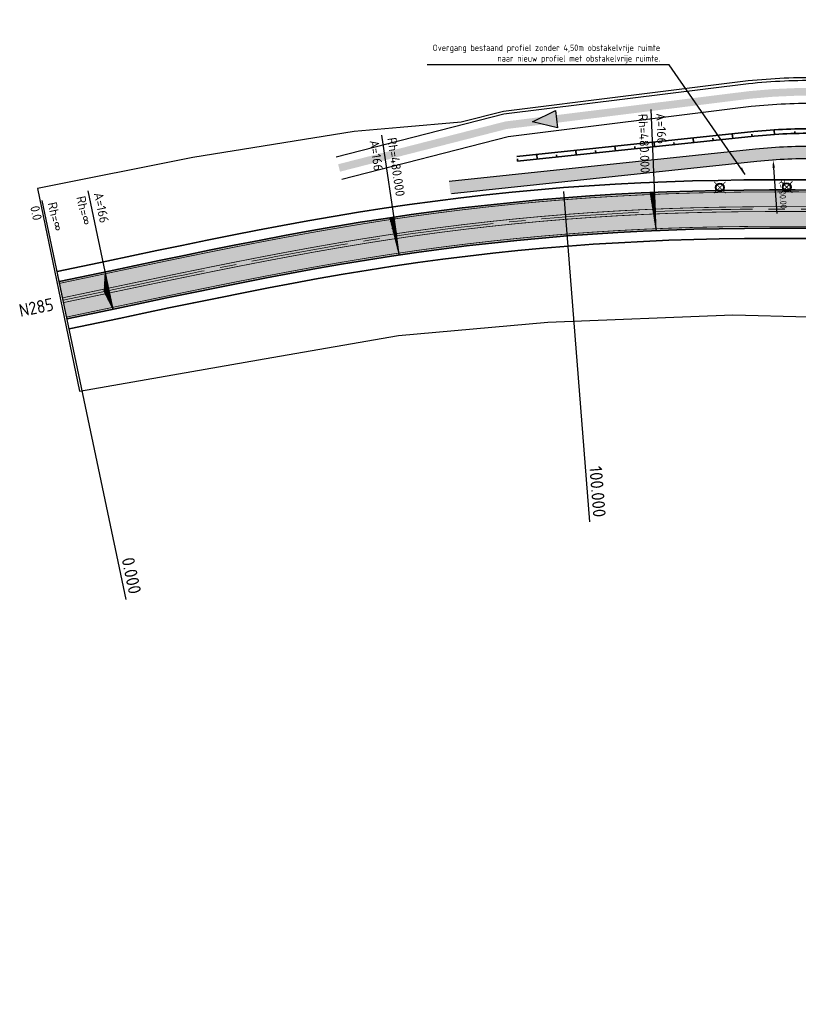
# Model space of a CAD drawing. Extents: x 100296 to 107772, y 404875 to 408930.
# Tile 1 of 97: x 100296 to 100449, y 407334 to 407527. Entities that reach past the tile are written whole.
import ezdxf
from ezdxf.enums import TextEntityAlignment as Align

# ---------------------------------------------------------------- set-up
doc = ezdxf.new("R2010")
doc.units = 0
doc.linetypes.add('CENTER2', pattern=[28.575, 19.05, -3.175, 3.175, -3.175])
doc.linetypes.add('VW-3-3_STREEP', pattern=[6, 3, -3])
for name, color, linetype in [('c3d-alignment_labeling', 7, 'Continuous'), ('n-xx-gw-waterlijn-gd', 161, 'Continuous'), ('TDNA----_main_road_asphalt', 251, 'Continuous'), ('TDNA----_nw fietspad', 254, 'Continuous'), ('TDNA----_stroomrichting', 160, 'Continuous'), ('TDNA----_verkanting', 250, 'Continuous'), ('TDNL----_nw fietspad', 2, 'Continuous'), ('TDNL----_plangrens', 4, 'ENV-L14'), ('TDNL----_rooien', 10, 'Continuous'), ('TDNL----_stroomrichting', 170, 'Continuous'), ('TDNL----_verkanting', 1, 'Continuous'), ('TDNM----_maatvoering', 7, 'Continuous'), ('TDNT----_maatvoering', 7, 'Continuous'), ('TTNM----_maatvoering', 7, 'Continuous')]:
    doc.layers.add(name, color=color, linetype=linetype)
for name, color, linetype, lineweight in [('n-we-am_as_weg_hoofdrijbaan_cirkelboog-g', 1, 'CENTER2', 18), ('n-we-am_as_weg_hoofdrijbaan_klotoide-g', 1, 'CENTER2', 18), ('n-we-am_as_weg_hoofdrijbaan_rechtstand-g', 1, 'CENTER2', 18), ('n-we-gw-grondwerk-g', 2, 'Continuous', 35), ('n-we-vh-verharding_asfalt-g', 7, 'Continuous', 35), ('n-we-vh-verharding_kantverharding-g', 3, 'Continuous', 35), ('n-we-vw-markering_langs_streep_33_015-g', 7, 'VW-3-3_STREEP', 35), ('n-we-vw-markering_langs_streep_doorgetrokken_015-g', 7, 'Continuous', 35)]:
    doc.layers.add(name, color=color, linetype=linetype, lineweight=lineweight)
doc.styles.add('ENV-P', font='ISOCP.SHX')
doc.styles.add('NLCS-ISO', font='NLCS-ISO.ttf')
doc.linetypes.add('ENV-L14', pattern='A,12.5,-1.25,[144,env-shp.shx,S=0.125,R=0,X=0,Y=0.75],-1.25', length=15)
doc.dimstyles.new('ENVIRO2', dxfattribs={"dimtxt": 2.5, "dimasz": 3, "dimexe": 2.5, "dimexo": 0.63, "dimgap": 1.5, "dimtad": 1, "dimzin": 0, "dimdsep": 46, "dimtxsty": 'ENV-P', "dimcen": 2.5, "dimse1": 1, "dimse2": 1, "dimclrd": 1, "dimclrt": 2, "dimadec": 0, "dimazin": 0, "dimtfac": 0.9, "dimtmove": 0, "dimatfit": 3, "dimfxl": 1, "dimtolj": 1, "dimtzin": 0, "dimarcsym": 0})

# ---------------------------------------------------------------- blocks, each defined once
blk = doc.blocks.new('051bm002')
at = {"layer": 'TDNL----_rooien', "const_width": 0.15, "flags": 128}
for points in [[(-1.125, -1.125), (1.125, 1.125)], [(-1.125, 1.125), (1.125, -1.125)]]:
    blk.add_lwpolyline(points, dxfattribs=at)
at = {"layer": 'TDNL----_rooien'}
for radius in [0.853, 0.703]:
    blk.add_circle((0, 0), radius, dxfattribs=at)
blk = doc.blocks.new('*D2707')
at = {"layer": 'TDNM----_maatvoering', "color": 1, "lineweight": -2, "transparency": 16777216}
blk.add_line((100444.93, 407489.02), (100444.28, 407498), dxfattribs=at)
at = {"layer": 'TDNM----_maatvoering', "color": 1, "transparency": 16777216}
blk.add_solid([(100444.52, 407498.02), (100444.03, 407497.98), (100444.17, 407499.5)], dxfattribs=at)
at = {"layer": 'TDNM----_maatvoering', "color": 2, "transparency": 16777216, "insert": (100446.03, 407492.87), "char_height": 1.25, "attachment_point": 5, "rotation": 274.1857, "style": 'ENV-P'}
blk.add_mtext('\\A1;R=100.00', dxfattribs=at)
blk = doc.blocks.new('stroomrichting')
at = {"layer": 'TDNA----_stroomrichting'}
h = blk.add_hatch(color=256, dxfattribs=at)
h.dxf.hatch_style = 1
h.paths.add_polyline_path([(-4.77, 1.69), (0, 0), (-4.77, -1.69)])
at = {"layer": 'TDNL----_stroomrichting'}
blk.add_lwpolyline([(-4.77, 1.69), (0, 0), (0, 0), (-4.77, -1.69)], close=True, dxfattribs=at)

msp = doc.modelspace()

# ---------------------------------------------------------------- hatches: boundary and pattern name
at = {"layer": 'TDNA----_main_road_asphalt'}
h = msp.add_hatch(color=256, dxfattribs=at)
edge = h.paths.add_edge_path()
edge.add_line((100649.047, 407491.101), (100648.962, 407481.683))
edge.add_line((100648.962, 407481.683), (100631.15, 407482.756))
edge.add_arc((100617.161, 407247.659), 235.512, 86.59462, 89.05394)
edge.add_line((100621.049, 407483.139), (100613.388, 407483.28))
edge.add_line((100613.388, 407483.28), (100603.389, 407483.463))
edge.add_line((100603.389, 407483.463), (100593.391, 407483.647))
edge.add_line((100593.391, 407483.647), (100583.393, 407483.83))
edge.add_line((100583.393, 407483.83), (100573.394, 407484.014))
edge.add_line((100573.394, 407484.014), (100563.396, 407484.197))
edge.add_line((100563.396, 407484.197), (100553.398, 407484.381))
edge.add_line((100553.398, 407484.381), (100548.398, 407484.473))
edge.add_line((100548.398, 407484.473), (100543.399, 407484.564))
edge.add_line((100543.399, 407484.564), (100538.4, 407484.656))
edge.add_line((100538.4, 407484.656), (100533.401, 407484.748))
edge.add_line((100533.401, 407484.748), (100523.403, 407484.931))
edge.add_line((100523.403, 407484.931), (100513.404, 407485.115))
edge.add_line((100513.404, 407485.115), (100503.406, 407485.298))
edge.add_line((100503.406, 407485.298), (100493.408, 407485.482))
edge.add_line((100493.408, 407485.482), (100483.409, 407485.665))
edge.add_line((100483.409, 407485.665), (100473.413, 407485.848))
edge.add_line((100473.413, 407485.848), (100468.419, 407485.934))
edge.add_line((100468.419, 407485.934), (100463.428, 407486.011))
edge.add_line((100463.428, 407486.011), (100458.44, 407486.075))
edge.add_line((100458.44, 407486.075), (100453.456, 407486.121))
edge.add_line((100453.456, 407486.121), (100448.474, 407486.144))
edge.add_line((100448.474, 407486.144), (100443.496, 407486.139))
edge.add_line((100443.496, 407486.139), (100438.522, 407486.104))
edge.add_line((100438.522, 407486.104), (100433.552, 407486.032))
edge.add_line((100433.552, 407486.032), (100428.585, 407485.92))
edge.add_line((100428.585, 407485.92), (100423.623, 407485.762))
edge.add_line((100423.623, 407485.762), (100418.666, 407485.556))
edge.add_line((100418.666, 407485.556), (100413.712, 407485.298))
edge.add_line((100413.712, 407485.298), (100408.761, 407484.988))
edge.add_line((100408.761, 407484.988), (100403.813, 407484.627))
edge.add_line((100403.813, 407484.627), (100398.869, 407484.214))
edge.add_line((100398.869, 407484.214), (100393.93, 407483.75))
edge.add_line((100393.93, 407483.75), (100388.996, 407483.235))
edge.add_line((100388.996, 407483.235), (100384.068, 407482.668))
edge.add_line((100384.068, 407482.668), (100379.146, 407482.049))
edge.add_line((100379.146, 407482.049), (100374.23, 407481.38))
edge.add_line((100374.23, 407481.38), (100369.322, 407480.659))
edge.add_line((100369.322, 407480.659), (100364.418, 407479.889))
edge.add_line((100364.418, 407479.889), (100359.518, 407479.072))
edge.add_line((100359.518, 407479.072), (100354.622, 407478.215))
edge.add_line((100354.622, 407478.215), (100349.729, 407477.321))
edge.add_line((100349.729, 407477.321), (100344.839, 407476.394))
edge.add_line((100344.839, 407476.394), (100339.951, 407475.44))
edge.add_line((100339.951, 407475.44), (100335.063, 407474.462))
edge.add_line((100335.063, 407474.462), (100330.176, 407473.465))
edge.add_line((100330.176, 407473.465), (100325.289, 407472.453))
edge.add_line((100325.289, 407472.453), (100320.4, 407471.431))
edge.add_line((100320.4, 407471.431), (100315.509, 407470.403))
edge.add_line((100315.509, 407470.403), (100305.747, 407468.349))
edge.add_line((100305.747, 407468.349), (100304.18, 407475.684))
edge.add_line((100304.18, 407475.684), (100304.203, 407475.688))
edge.add_line((100304.203, 407475.688), (100313.965, 407477.742))
edge.add_line((100313.965, 407477.742), (100318.861, 407478.771))
edge.add_line((100318.861, 407478.771), (100323.76, 407479.795))
edge.add_line((100323.76, 407479.795), (100328.665, 407480.811))
edge.add_line((100328.665, 407480.811), (100333.577, 407481.813))
edge.add_line((100333.577, 407481.813), (100338.495, 407482.797))
edge.add_line((100338.495, 407482.797), (100343.421, 407483.759))
edge.add_line((100343.421, 407483.759), (100348.356, 407484.694))
edge.add_line((100348.356, 407484.694), (100353.3, 407485.598))
edge.add_line((100353.3, 407485.598), (100358.254, 407486.465))
edge.add_line((100358.254, 407486.465), (100363.219, 407487.292))
edge.add_line((100363.219, 407487.292), (100368.194, 407488.074))
edge.add_line((100368.194, 407488.074), (100373.179, 407488.806))
edge.add_line((100373.179, 407488.806), (100378.172, 407489.486))
edge.add_line((100378.172, 407489.486), (100383.172, 407490.114))
edge.add_line((100383.172, 407490.114), (100388.178, 407490.69))
edge.add_line((100388.178, 407490.69), (100393.19, 407491.213))
edge.add_line((100393.19, 407491.213), (100398.207, 407491.685))
edge.add_line((100398.207, 407491.685), (100403.228, 407492.104))
edge.add_line((100403.228, 407492.104), (100408.254, 407492.471))
edge.add_line((100408.254, 407492.471), (100413.283, 407492.785))
edge.add_line((100413.283, 407492.785), (100418.315, 407493.048))
edge.add_line((100418.315, 407493.048), (100423.35, 407493.257))
edge.add_line((100423.35, 407493.257), (100428.383, 407493.417))
edge.add_line((100428.383, 407493.417), (100433.414, 407493.531))
edge.add_line((100433.414, 407493.531), (100438.442, 407493.603))
edge.add_line((100438.442, 407493.603), (100443.467, 407493.639))
edge.add_line((100443.467, 407493.639), (100448.49, 407493.644))
edge.add_line((100448.49, 407493.644), (100453.508, 407493.62))
edge.add_line((100453.508, 407493.62), (100458.523, 407493.575))
edge.add_line((100458.523, 407493.575), (100463.535, 407493.511))
edge.add_line((100463.535, 407493.511), (100468.543, 407493.433))
edge.add_line((100468.543, 407493.433), (100473.547, 407493.347))
edge.add_line((100473.547, 407493.347), (100483.547, 407493.164))
edge.add_line((100483.547, 407493.164), (100493.545, 407492.98))
edge.add_line((100493.545, 407492.98), (100503.544, 407492.797))
edge.add_line((100503.544, 407492.797), (100513.542, 407492.613))
edge.add_line((100513.542, 407492.613), (100523.54, 407492.43))
edge.add_line((100523.54, 407492.43), (100533.539, 407492.246))
edge.add_line((100533.539, 407492.246), (100538.538, 407492.155))
edge.add_line((100538.538, 407492.155), (100543.537, 407492.063))
edge.add_line((100543.537, 407492.063), (100548.536, 407491.971))
edge.add_line((100548.536, 407491.971), (100553.535, 407491.88))
edge.add_line((100553.535, 407491.88), (100563.534, 407491.696))
edge.add_line((100563.534, 407491.696), (100573.532, 407491.513))
edge.add_line((100573.532, 407491.513), (100583.53, 407491.329))
edge.add_line((100583.53, 407491.329), (100593.529, 407491.146))
edge.add_line((100593.529, 407491.146), (100603.527, 407490.962))
edge.add_line((100603.527, 407490.962), (100613.525, 407490.779))
edge.add_line((100613.525, 407490.779), (100621.209, 407490.644))
edge.add_arc((100625.796, 407740.602), 250, 268.94869, 271.32981)
edge.add_line((100631.598, 407490.67), (100646.737, 407491.021))
edge.add_arc((100644.417, 407590.994), 100, 271.32981, 272.65389)
at = {"layer": 'TDNA----_nw fietspad'}
h = msp.add_hatch(color=256, dxfattribs=at)
h.dxf.hatch_style = 1
edge = h.paths.add_edge_path()
edge.add_line((100380.621, 407495.361), (100440.714, 407501.699))
edge.add_arc((100451.465, 407399.764), 102.5, 89.00917, 96.02068, ccw=False)
edge.add_line((100453.237, 407502.249), (100473.701, 407501.895))
edge.add_line((100473.701, 407501.895), (100483.704, 407501.712))
edge.add_line((100483.704, 407501.712), (100493.702, 407501.529))
edge.add_line((100493.702, 407501.529), (100503.701, 407501.345))
edge.add_line((100503.701, 407501.345), (100513.699, 407501.162))
edge.add_line((100513.699, 407501.162), (100523.697, 407500.979))
edge.add_line((100523.697, 407500.979), (100533.696, 407500.795))
edge.add_line((100533.696, 407500.795), (100538.695, 407500.703))
edge.add_line((100538.695, 407500.703), (100543.694, 407500.612))
edge.add_line((100543.694, 407500.612), (100548.693, 407500.52))
edge.add_line((100548.693, 407500.52), (100553.692, 407500.428))
edge.add_line((100553.692, 407500.428), (100563.69, 407500.245))
edge.add_line((100563.69, 407500.245), (100573.689, 407500.061))
edge.add_line((100573.689, 407500.061), (100583.687, 407499.878))
edge.add_line((100583.687, 407499.878), (100593.685, 407499.694))
edge.add_line((100593.685, 407499.694), (100603.684, 407499.511))
edge.add_line((100603.684, 407499.511), (100613.68, 407499.327))
edge.add_line((100613.68, 407499.327), (100621.345, 407499.193))
edge.add_arc((100625.796, 407740.602), 241.45, 268.94387, 271.32981)
edge.add_line((100631.399, 407499.217), (100646.397, 407499.565))
edge.add_arc((100644.18, 407595.04), 95.5, 271.32981, 275.35834)
edge.add_line((100653.098, 407499.957), (100668.849, 407501.434))
edge.add_arc((100667.635, 407514.378), 13, 275.35834, 318.5366)
edge.add_arc((100700.389, 407485.436), 30.708, 27.79349, 138.53684, ccw=False)
edge.add_arc((100733.305, 407502.787), 6.5, 207.7991, 267.31122)
edge.add_arc((100732.742, 407490.8), 5.5, -1.05257, 87.31126, ccw=False)
edge.add_line((100738.241, 407490.699), (100738.232, 407490.178))
edge.add_line((100738.232, 407490.178), (100735.735, 407490.363))
edge.add_line((100735.735, 407490.363), (100735.742, 407490.745))
edge.add_arc((100732.742, 407490.8), 3, 358.94741, 447.31124)
edge.add_arc((100733.305, 407502.787), 9, 207.7991, 267.31122, ccw=False)
edge.add_arc((100700.389, 407485.436), 28.208, 27.79325, 138.5366)
edge.add_arc((100667.635, 407514.378), 15.5, 275.35834, 318.5366, ccw=False)
edge.add_line((100669.082, 407498.945), (100653.332, 407497.468))
edge.add_arc((100644.18, 407595.04), 98, 271.32981, 275.35834, ccw=False)
edge.add_line((100646.455, 407497.066), (100631.457, 407496.718))
edge.add_arc((100625.796, 407740.602), 243.95, 268.94387, 271.32981, ccw=False)
edge.add_line((100621.299, 407496.694), (100613.636, 407496.828))
edge.add_line((100613.636, 407496.828), (100603.638, 407497.011))
edge.add_line((100603.638, 407497.011), (100593.64, 407497.195))
edge.add_line((100593.64, 407497.195), (100583.641, 407497.378))
edge.add_line((100583.641, 407497.378), (100573.643, 407497.562))
edge.add_line((100573.643, 407497.562), (100563.645, 407497.745))
edge.add_line((100563.645, 407497.745), (100553.646, 407497.928))
edge.add_line((100553.646, 407497.928), (100548.647, 407498.02))
edge.add_line((100548.647, 407498.02), (100543.648, 407498.112))
edge.add_line((100543.648, 407498.112), (100538.649, 407498.204))
edge.add_line((100538.649, 407498.204), (100533.65, 407498.295))
edge.add_line((100533.65, 407498.295), (100523.651, 407498.479))
edge.add_line((100523.651, 407498.479), (100513.653, 407498.662))
edge.add_line((100513.653, 407498.662), (100503.655, 407498.846))
edge.add_line((100503.655, 407498.846), (100493.656, 407499.029))
edge.add_line((100493.656, 407499.029), (100483.658, 407499.213))
edge.add_line((100483.658, 407499.213), (100473.655, 407499.396))
edge.add_line((100473.655, 407499.396), (100453.194, 407499.75))
edge.add_arc((100451.465, 407399.764), 100, 89.00917, 96.02068)
edge.add_line((100440.976, 407499.213), (100380.883, 407492.875))
edge.add_line((100380.883, 407492.875), (100380.621, 407495.361))
at = {"layer": 'TDNA----_verkanting'}
h = msp.add_hatch(dxfattribs=at)
h.set_pattern_fill('ANSI31', color=256, scale=2, angle=74.70738)
h.set_pattern_definition([(119.70737571, (213927.8425, 3200.65905), (-0.21714193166, -0.1238926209), [])])
h.paths.add_polyline_path([(100420.919, 407493.162), (100420.07, 407493.121), (100421.231, 407485.669)])
h = msp.add_hatch(dxfattribs=at)
h.set_pattern_fill('ANSI31', color=256, scale=2, angle=80.26664)
h.set_pattern_definition([(125.2666446, (252508.86948, 16093.41965), (-0.20411846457, -0.14434560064), [])])
h.paths.add_polyline_path([(100369.835, 407488.315), (100368.994, 407488.191), (100370.872, 407480.887)])
h = msp.add_hatch(dxfattribs=at)
h.set_pattern_fill('ANSI31', color=256, scale=2, angle=84.20287)
h.set_pattern_definition([(129.20287076, (278961.10805, 27449.70928), (-0.19372820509, -0.15801703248), [])])
h.paths.add_polyline_path([(100313.234, 407477.585), (100313.021, 407473.707), (100314.778, 407470.246)])

# ---------------------------------------------------------------- linework, layer by layer
at = {"layer": 'c3d-alignment_labeling'}
for p, q in [((100421.069, 407489.416), (100420.24, 407509.398)), ((100370.386, 407484.611), (100367.445, 407504.394)), ((100313.992, 407473.916), (100309.874, 407493.487)), ((100408.201, 407428.548), (100403.131, 407493.35)), ((100304.952, 407472.014), (100300.834, 407491.585)), ((100317.305, 407413.299), (100303.922, 407476.907))]:
    msp.add_line(p, q, dxfattribs=at)
at = {"layer": 'n-we-am_as_weg_hoofdrijbaan_cirkelboog-g', "flags": 128}
msp.add_lwpolyline([(100370.386, 407484.611, -0.0265342), (100421.069, 407489.416)], format="xyb", dxfattribs=at)
at = {"layer": 'n-we-am_as_weg_hoofdrijbaan_klotoide-g', "flags": 128}
for points in [[(100421.069, 407489.416), (100422.919, 407489.489), (100424.77, 407489.555), (100426.621, 407489.615), (100428.472, 407489.668), (100430.323, 407489.715), (100432.174, 407489.756), (100434.026, 407489.791), (100435.878, 407489.821), (100437.729, 407489.845), (100439.581, 407489.864), (100441.433, 407489.879), (100443.285, 407489.889), (100445.137, 407489.894), (100446.989, 407489.895), (100448.84, 407489.893), (100450.692, 407489.886), (100452.544, 407489.877), (100454.396, 407489.864), (100456.248, 407489.848), (100458.1, 407489.829), (100459.951, 407489.808), (100461.803, 407489.784), (100463.655, 407489.759), (100465.506, 407489.731), (100467.358, 407489.702), (100469.21, 407489.672), (100471.061, 407489.64), (100472.913, 407489.607), (100474.765, 407489.574), (100476.616, 407489.54), (100478.468, 407489.506)], [(100313.992, 407473.916), (100315.804, 407474.297), (100317.616, 407474.678), (100319.429, 407475.059), (100321.241, 407475.438), (100323.054, 407475.817), (100324.867, 407476.195), (100326.68, 407476.572), (100328.494, 407476.947), (100330.308, 407477.32), (100332.122, 407477.691), (100333.937, 407478.06), (100335.752, 407478.426), (100337.568, 407478.79), (100339.384, 407479.15), (100341.201, 407479.508), (100343.019, 407479.862), (100344.837, 407480.212), (100346.657, 407480.559), (100348.476, 407480.902), (100350.297, 407481.24), (100352.119, 407481.574), (100353.941, 407481.903), (100355.764, 407482.227), (100357.589, 407482.545), (100359.414, 407482.859), (100361.24, 407483.166), (100363.067, 407483.468), (100364.895, 407483.764), (100366.724, 407484.053), (100368.555, 407484.336), (100370.386, 407484.611)]]:
    msp.add_lwpolyline(points, dxfattribs=at)
at = {"layer": 'n-we-am_as_weg_hoofdrijbaan_rechtstand-g', "flags": 128}
msp.add_lwpolyline([(100304.952, 407472.014), (100313.992, 407473.916)], dxfattribs=at)
at = {"layer": 'n-we-gw-grondwerk-g'}
for p, q in [((100436.236, 407503.741), (100436.142, 407504.636)), ((100440.069, 407504.145), (100440.021, 407504.592)), ((100444.428, 407504.528), (100444.374, 407505.327)), ((100448.414, 407504.72), (100448.402, 407505.12)), ((100413.24, 407501.32), (100413.146, 407502.21)), ((100420.905, 407502.127), (100420.811, 407503.019)), ((100424.738, 407502.531), (100424.691, 407502.977)), ((100428.57, 407502.934), (100428.476, 407503.827)), ((100432.403, 407503.338), (100432.356, 407503.785)), ((100397.909, 407499.706), (100397.815, 407500.593)), ((100401.741, 407500.11), (100401.695, 407500.554)), ((100405.574, 407500.513), (100405.481, 407501.402)), ((100409.407, 407500.917), (100409.36, 407501.362)), ((100417.072, 407501.724), (100417.025, 407502.169)), ((100394.076, 407499.303), (100394.029, 407499.746))]:
    msp.add_line(p, q, dxfattribs=at)
for points in [[(100393.885, 407500.179), (100440.357, 407505.08, -0.030603), (100453.296, 407505.649), (100473.76, 407505.295), (100483.766, 407505.112), (100493.765, 407504.928), (100503.763, 407504.745), (100513.761, 407504.561), (100523.76, 407504.378), (100533.758, 407504.194), (100538.757, 407504.103), (100543.756, 407504.011), (100548.755, 407503.919), (100553.755, 407503.828), (100563.753, 407503.644), (100573.751, 407503.461), (100583.749, 407503.277), (100593.748, 407503.094), (100603.746, 407502.91), (100613.742, 407502.727), (100621.405, 407502.593, 0.010411), (100631.32, 407502.616), (100646.318, 407502.964, 0.0175796)], [(100394.076, 407499.303), (100440.452, 407504.185, -0.030603), (100453.281, 407504.749), (100473.744, 407504.395), (100483.75, 407504.212), (100493.748, 407504.029), (100503.746, 407503.845), (100513.745, 407503.662), (100523.743, 407503.478), (100533.741, 407503.295), (100538.741, 407503.203), (100543.74, 407503.111), (100548.739, 407503.019), (100553.738, 407502.928), (100563.736, 407502.744), (100573.735, 407502.561), (100583.733, 407502.377), (100593.731, 407502.194), (100603.73, 407502.01), (100613.726, 407501.827), (100621.389, 407501.693, 0.010411), (100631.341, 407501.717), (100646.338, 407502.065, 0.0175796)]]:
    msp.add_lwpolyline(points, format="xyb", dxfattribs=at)
at = {"layer": 'n-we-vh-verharding_asfalt-g', "flags": 128}
for points in [[(100303.768, 407477.641), (100303.791, 407477.646), (100313.554, 407479.699), (100318.45, 407480.728), (100323.353, 407481.753), (100328.263, 407482.77), (100333.18, 407483.773), (100338.107, 407484.759), (100343.043, 407485.723), (100347.99, 407486.66), (100352.948, 407487.566), (100357.917, 407488.437), (100362.899, 407489.266), (100367.893, 407490.051), (100372.899, 407490.786), (100377.913, 407491.469), (100382.933, 407492.1), (100387.96, 407492.678), (100392.992, 407493.204), (100398.03, 407493.677), (100403.072, 407494.098), (100408.119, 407494.466), (100413.169, 407494.782), (100418.222, 407495.045), (100423.277, 407495.256), (100428.329, 407495.416), (100433.377, 407495.53), (100438.421, 407495.603), (100443.46, 407495.639), (100448.494, 407495.644), (100453.522, 407495.62)], [(100306.135, 407466.387), (100306.159, 407466.392), (100315.921, 407468.446), (100320.811, 407469.473), (100325.697, 407470.495), (100330.579, 407471.506), (100335.46, 407472.501), (100340.339, 407473.478), (100345.217, 407474.43), (100350.096, 407475.355), (100354.975, 407476.246), (100359.855, 407477.101), (100364.738, 407477.914), (100369.622, 407478.682), (100374.51, 407479.4), (100379.405, 407480.066), (100384.307, 407480.682), (100389.214, 407481.246), (100394.128, 407481.76), (100399.046, 407482.222), (100403.969, 407482.633), (100408.896, 407482.993), (100413.827, 407483.301), (100418.76, 407483.558), (100423.696, 407483.764), (100428.639, 407483.92), (100433.588, 407484.032), (100438.543, 407484.104), (100443.504, 407484.139), (100448.47, 407484.144), (100453.442, 407484.121)]]:
    msp.add_lwpolyline(points, dxfattribs=at)
at = {"layer": 'n-we-vh-verharding_kantverharding-g', "flags": 128}
for points in [[(100304.18, 407475.684), (100304.203, 407475.688), (100313.965, 407477.742), (100318.861, 407478.771), (100323.76, 407479.795), (100328.665, 407480.811), (100333.577, 407481.813), (100338.495, 407482.797), (100343.421, 407483.759), (100348.356, 407484.694), (100353.3, 407485.598), (100358.254, 407486.465), (100363.219, 407487.292), (100368.194, 407488.074), (100373.179, 407488.806), (100378.172, 407489.486), (100383.172, 407490.114), (100388.178, 407490.69), (100393.19, 407491.213), (100398.207, 407491.685), (100403.228, 407492.104), (100408.254, 407492.471), (100413.283, 407492.785), (100418.315, 407493.048), (100423.35, 407493.257), (100428.383, 407493.417), (100433.414, 407493.531), (100438.442, 407493.603), (100443.467, 407493.639), (100448.49, 407493.644), (100453.508, 407493.62)], [(100305.724, 407468.344), (100305.747, 407468.349), (100315.509, 407470.403), (100320.4, 407471.431), (100325.289, 407472.453), (100330.176, 407473.465), (100335.063, 407474.462), (100339.951, 407475.44), (100344.839, 407476.394), (100349.729, 407477.321), (100354.622, 407478.215), (100359.518, 407479.072), (100364.418, 407479.889), (100369.322, 407480.659), (100374.23, 407481.38), (100379.146, 407482.049), (100384.068, 407482.668), (100388.996, 407483.235), (100393.93, 407483.75), (100398.869, 407484.214), (100403.813, 407484.627), (100408.761, 407484.988), (100413.712, 407485.298), (100418.666, 407485.556), (100423.623, 407485.762), (100428.585, 407485.92), (100433.552, 407486.032), (100438.522, 407486.104), (100443.496, 407486.139), (100448.474, 407486.144), (100453.456, 407486.121)]]:
    msp.add_lwpolyline(points, dxfattribs=at)
at = {"layer": 'n-we-vw-markering_langs_streep_33_015-g', "const_width": 0.15, "flags": 128}
msp.add_lwpolyline([(100304.257, 407475.317), (100304.28, 407475.322), (100314.043, 407477.375), (100318.938, 407478.404), (100323.837, 407479.428), (100328.741, 407480.443), (100333.651, 407481.445), (100338.568, 407482.429), (100343.492, 407483.391), (100348.425, 407484.325), (100353.366, 407485.228), (100358.317, 407486.096), (100363.279, 407486.922), (100368.25, 407487.703), (100373.232, 407488.434), (100378.221, 407489.114), (100383.217, 407489.742), (100388.219, 407490.317), (100393.227, 407490.84), (100398.24, 407491.311), (100403.257, 407491.73), (100408.279, 407492.097), (100413.304, 407492.411), (100418.333, 407492.673), (100423.363, 407492.883), (100428.393, 407493.042), (100433.421, 407493.156), (100438.446, 407493.228), (100443.469, 407493.264), (100448.489, 407493.269), (100453.506, 407493.245), (100458.519, 407493.2), (100463.529, 407493.136), (100468.536, 407493.058), (100473.54, 407492.972), (100483.54, 407492.789), (100493.538, 407492.605), (100503.537, 407492.422), (100513.535, 407492.238), (100523.533, 407492.055), (100533.532, 407491.872), (100538.531, 407491.78), (100543.53, 407491.688), (100548.529, 407491.596), (100553.528, 407491.505), (100563.527, 407491.321), (100573.525, 407491.138), (100583.523, 407490.954), (100593.522, 407490.771), (100603.52, 407490.587), (100613.518, 407490.404), (100621.18, 407490.263, 0.0097722), (100631.606, 407490.295), (100646.746, 407490.646, 0.0205892), (100652.998, 407491.126), (100662.106, 407492.049)], format="xyb", dxfattribs=at)
at = {"layer": 'n-we-vw-markering_langs_streep_33_015-g', "flags": 128}
msp.add_lwpolyline([(100305.647, 407468.711, 0.15, 0.15, 0), (100305.67, 407468.716, 0.15, 0.15, 0), (100315.432, 407470.77, 0.15, 0.15, 0), (100320.323, 407471.798, 0.15, 0.15, 0), (100325.213, 407472.82, 0.15, 0.15, 0), (100330.101, 407473.832, 0.15, 0.15, 0), (100334.989, 407474.829, 0.15, 0.15, 0), (100339.878, 407475.808, 0.15, 0.15, 0), (100344.768, 407476.762, 0.15, 0.15, 0), (100349.661, 407477.689, 0.15, 0.15, 0), (100354.556, 407478.584, 0.15, 0.15, 0), (100359.455, 407479.442, 0.15, 0.15, 0), (100364.358, 407480.259, 0.15, 0.15, 0), (100369.265, 407481.03, 0.15, 0.15, 0), (100374.177, 407481.751, 0.15, 0.15, 0), (100379.097, 407482.421, 0.15, 0.15, 0), (100384.023, 407483.04, 0.15, 0.15, 0), (100388.955, 407483.607, 0.15, 0.15, 0), (100393.893, 407484.123, 0.15, 0.15, 0), (100398.836, 407484.588, 0.15, 0.15, 0), (100403.784, 407485.001, 0.15, 0.15, 0), (100408.736, 407485.362, 0.15, 0.15, 0), (100413.691, 407485.672, 0.15, 0.15, 0), (100418.649, 407485.93, 0.15, 0.15, 0), (100423.61, 407486.137, 0.15, 0.15, 0), (100428.575, 407486.294, 0.15, 0.15, 0), (100433.545, 407486.407, 0.15, 0.15, 0), (100438.518, 407486.479, 0.15, 0.15, 0), (100443.495, 407486.514, 0.15, 0.15, 0), (100448.475, 407486.519, 0.15, 0.15, 0), (100453.458, 407486.496, 0.15, 0.15, 0), (100458.444, 407486.45, 0.15, 0.15, 0), (100463.433, 407486.386, 0.15, 0.15, 0), (100468.425, 407486.309, 0.15, 0.15, 0), (100473.42, 407486.223, 0.15, 0.15, 0), (100483.416, 407486.04, 0.15, 0.15, 0), (100493.415, 407485.857, 0.15, 0.15, 0), (100503.413, 407485.673, 0.15, 0.15, 0), (100513.411, 407485.49, 0.15, 0.15, 0), (100523.41, 407485.306, 0.15, 0.15, 0), (100533.408, 407485.123, 0.15, 0.15, 0), (100538.407, 407485.031, 0.15, 0.15, 0), (100543.406, 407484.939, 0.15, 0.15, 0), (100548.405, 407484.847, 0.15, 0.15, 0), (100553.405, 407484.756, 0.15, 0.15, 0), (100563.403, 407484.572, 0.15, 0.15, 0), (100573.401, 407484.389, 0.15, 0.15, 0), (100583.399, 407484.205, 0.15, 0.15, 0), (100593.398, 407484.022, 0.15, 0.15, 0), (100603.396, 407483.838, 0.15, 0.15, 0), (100613.394, 407483.655, 0.15, 0.15, 0), (100621.056, 407483.514, 0.15, 0.15, -0.0110181), (100631.474, 407483.112, 0.15, 0.15, 0), (100649.398, 407482.034, 0.15, 0.15, -0.0034916), (100650.797, 407481.94, 0.15, 0.15, 0), (100661.91, 407480.912, 0, 0, 0)], format="xyseb", dxfattribs=at)
at = {"layer": 'n-we-vw-markering_langs_streep_doorgetrokken_015-g', "const_width": 0.15}
for points in [[(100304.854, 407472.479), (100304.877, 407472.484), (100314.64, 407474.537), (100319.533, 407475.566), (100324.428, 407476.589), (100329.325, 407477.603), (100334.226, 407478.603), (100339.131, 407479.584), (100344.04, 407480.543), (100348.956, 407481.474), (100353.877, 407482.374), (100358.806, 407483.237), (100363.742, 407484.059), (100368.686, 407484.836), (100373.638, 407485.563), (100378.597, 407486.239), (100383.563, 407486.862), (100388.535, 407487.434), (100393.513, 407487.954), (100398.496, 407488.423), (100403.484, 407488.839), (100408.475, 407489.203), (100413.47, 407489.516), (100418.469, 407489.776), (100423.469, 407489.984), (100428.471, 407490.143), (100433.474, 407490.256), (100438.477, 407490.328), (100443.48, 407490.364), (100448.483, 407490.369), (100453.485, 407490.346)], [(100305.049, 407471.549), (100305.073, 407471.554), (100314.835, 407473.608), (100319.728, 407474.636), (100324.622, 407475.659), (100329.517, 407476.672), (100334.414, 407477.672), (100339.315, 407478.652), (100344.22, 407479.61), (100349.13, 407480.54), (100354.045, 407481.439), (100358.966, 407482.301), (100363.894, 407483.121), (100368.829, 407483.897), (100373.771, 407484.622), (100378.72, 407485.297), (100383.677, 407485.919), (100388.639, 407486.49), (100393.607, 407487.009), (100398.58, 407487.476), (100403.558, 407487.892), (100408.539, 407488.256), (100413.525, 407488.567), (100418.513, 407488.827), (100423.504, 407489.035), (100428.497, 407489.193), (100433.491, 407489.306), (100438.487, 407489.378), (100443.484, 407489.414), (100448.481, 407489.419), (100453.479, 407489.396)]]:
    msp.add_lwpolyline(points, dxfattribs=at)
at = {"layer": 'n-xx-gw-waterlijn-gd', "ltscale": 0.1, "const_width": 1.5}
msp.add_lwpolyline([(100359.062, 407497.96), (100391.795, 407506.339), (100439.576, 407512.288, -0.03065), (100453.422, 407512.898)], format="xyb", dxfattribs=at)
at = {"layer": 'TDNL----_nw fietspad'}
msp.add_line((100440.976, 407499.213), (100381.087, 407492.896), dxfattribs=at)
msp.add_lwpolyline([(100380.621, 407495.361), (100440.714, 407501.699, -0.030603), (100453.237, 407502.249), (100473.701, 407501.895), (100483.704, 407501.712), (100493.702, 407501.529), (100503.701, 407501.345), (100513.699, 407501.162), (100523.697, 407500.979), (100533.696, 407500.795), (100538.695, 407500.703), (100543.694, 407500.612), (100548.693, 407500.52), (100553.692, 407500.428), (100563.69, 407500.245), (100573.689, 407500.061), (100583.687, 407499.878), (100593.685, 407499.694), (100603.684, 407499.511), (100613.68, 407499.327), (100621.345, 407499.193, 0.010411), (100631.399, 407499.217), (100646.397, 407499.565, 0.0175796)], format="xyb", dxfattribs=at)
msp.add_arc((100451.465, 407399.764), 100, 89.00917, 96.02068, dxfattribs=at)
at = {"layer": 'TDNL----_plangrens', "flags": 128}
msp.add_lwpolyline([(100739.287, 407413.077, -0.1432469), (100723.751, 407449.32, -0.2568121), (100723.984, 407450.243), (100744.992, 407466.294, -0.1251982), (100746.663, 407466.988), (100748.19, 407467.146, -0.0166228), (100754.006, 407467.496), (100782.803, 407465.563), (100787.864, 407465.328), (100792.837, 407465.08), (100797.812, 407464.817), (100802.786, 407464.541), (100807.759, 407464.25), (100812.732, 407463.944), (100817.668, 407463.625), (100822.562, 407463.247), (100827.487, 407462.797), (100832.453, 407462.323), (100837.423, 407461.834), (100842.46, 407461.322), (100847.545, 407460.885), (100852.562, 407460.5), (100857.533, 407460.103), (100862.504, 407459.692), (100867.238, 407459.286), (100871.955, 407458.564), (100877.078, 407457.746), (100882.136, 407457.162), (100887.216, 407456.446), (100892.394, 407455.977), (100897.375, 407455.526), (100902.345, 407455.06), (100907.315, 407454.58), (100912.26, 407454.087), (100917.179, 407453.55), (100922.047, 407452.969), (100926.848, 407452.286), (100931.718, 407451.454), (100936.746, 407450.579), (100941.787, 407449.777), (100946.892, 407448.968), (100952.163, 407448.3), (100957.313, 407447.881), (100962.26, 407447.463), (100966.993, 407447.018), (100971.682, 407446.292), (100976.581, 407445.431), (100981.546, 407444.544), (100986.525, 407443.64), (100991.527, 407442.74), (100992.333, 407435.384), (101010.646, 407439.363), (101044.608, 407446.751), (101045.548, 407451.865), (101045.735, 407470.838), (101152.226, 407468.563), (101153.796, 407444.826, -0.0221363), (101223.76, 407453.484, -0.0320153), (101250.534, 407454.525), (101283.164, 407454.725), (101303.289, 407454.872), (101377.701, 407457.671), (101383.509, 407454.801), (101393.978, 407453.974, 0.0109132), (101394.434, 407453.93), (101414.361, 407452.414), (101422.656, 407452.026), (101432.62, 407451.54), (101442.511, 407451.019), (101452.418, 407450.334), (101462.461, 407449.634), (101472.522, 407449.054), (101482.525, 407448.499), (101492.485, 407447.938), (101497.455, 407447.635), (101502.45, 407447.332), (101507.418, 407447.041), (101512.347, 407446.74), (101517.255, 407446.424), (101522.141, 407446.09), (101527.002, 407445.734), (101531.838, 407445.351), (101536.65, 407444.937), (101541.435, 407444.49), (101546.191, 407444.004), (101550.887, 407443.477), (101555.499, 407442.883), (101560.095, 407442.179), (101564.726, 407441.39), (101569.355, 407440.535), (101573.963, 407439.616), (101578.559, 407438.624), (101583.182, 407437.563), (101587.787, 407436.473), (101592.32, 407435.332), (101596.555, 407434.185), (101627.128, 407423.645), (101632.471, 407440.484), (101650.339, 407434.411), (101666.674, 407429.308), (101657.666, 407400.472), (101662.609, 407398.928), (101669.244, 407419.6, -0.4160609), (101672.402, 407421.214), (101686.819, 407416.5), (101691.477, 407415.007), (101696.122, 407413.52), (101700.774, 407412.031), (101705.421, 407410.544), (101710.009, 407409.059), (101714.528, 407407.51), (101719.032, 407405.884), (101723.523, 407404.191), (101728.031, 407402.419), (101732.547, 407400.629), (101737, 407398.8), (101741.422, 407396.906), (101745.812, 407394.952), (101750.14, 407392.936), (101754.442, 407390.815), (101758.812, 407388.597), (101765.285, 407385.357), (101767.304, 407384.309, -0.3046151), (101772.655, 407374.527, -0.0006844), (101772.658, 407374.512, 0.0684017), (101773.464, 407363.745, -0.1929248), (101772.206, 407356.412), (101761.363, 407339.317), (101767.937, 407334.735), (101793.57, 407316.492), (101804.78, 407330.069, -0.2278404), (101810.754, 407332.624, 0.0513532), (101821.479, 407333.256, -0.1888825), (101826.828, 407332.105), (101836.317, 407325.815, -0.0242378), (101846.077, 407317.552), (101847.526, 407316), (101850.744, 407312.46), (101853.916, 407308.88), (101857.039, 407305.263), (101860.112, 407301.608), (101862.928, 407298.166), (101916.773, 407216.982), (101968.21, 407134.086), (101972.068, 407127.404), (101996.302, 407098.101), (102005.364, 407086.792), (102008.446, 407082.877), (102011.531, 407078.915), (102014.733, 407074.987), (102018.027, 407071.2), (102021.214, 407067.381), (102024.434, 407063.511), (102027.792, 407059.702), (102031.206, 407056.045), (102034.47, 407052.266), (102037.895, 407048.536), (102041.324, 407044.881), (102044.689, 407041.193), (102048.063, 407037.491), (102051.427, 407033.785), (102054.786, 407030.066), (102058.17, 407026.353), (102061.643, 407022.587), (102065.424, 407019.109), (102069.057, 407015.625), (102072.737, 407012.176), (102076.308, 407008.7), (102079.803, 407005.117), (102083.411, 407001.494), (102087.229, 406998.062), (102090.977, 406994.666), (102094.696, 406991.276), (102098.317, 406987.825), (102101.904, 406984.315), (102105.514, 406980.761), (102109.244, 406977.285), (102112.961, 406973.868), (102116.597, 406970.418), (102120.19, 406966.919), (102123.764, 406963.392), (102127.319, 406959.845), (102130.867, 406956.286), (102134.398, 406952.732), (102137.87, 406949.135), (102141.339, 406945.515), (102144.792, 406941.893), (102148.207, 406938.285), (102151.591, 406934.704), (102154.918, 406931.144), (102158.166, 406927.572), (102161.363, 406923.995), (102164.495, 406920.416), (102167.544, 406916.826), (102170.501, 406913.207), (102173.375, 406909.554), (102176.191, 406905.846), (102178.966, 406902.102), (102181.658, 406898.316), (102184.248, 406894.458), (102186.763, 406890.533), (102189.221, 406886.554), (102191.619, 406882.559), (102193.872, 406878.49), (102196.06, 406874.348), (102198.21, 406870.172), (102200.307, 406865.974), (102202.24, 406861.91), (102208.465, 406847.878), (102209.612, 406844.537), (102211.065, 406840.064), (102212.443, 406835.567), (102213.746, 406831.048), (102214.975, 406826.503), (102216.136, 406821.917), (102217.239, 406817.284), (102218.292, 406812.607), (102219.301, 406807.886), (102219.325, 406807.772, -0.0146812), (102222.207, 406791.232), (102224.111, 406778.028, -0.0034916), (102224.274, 406776.839), (102225.121, 406769.34, 0.0616412), (102220.786, 406763.286), (102219.487, 406761.144, -0.0289493), (102216.028, 406759.554), (102209.661, 406756.643), (102212.638, 406750.132), (102212.77, 406736.71, 0.1949924), (102231.938, 406746.034, -0.1182563), (102234.99, 406749.142, -0.1890751), (102261.26, 406754.064, -0.1534905), (102274.921, 406742.523, 0.186288), (102288.242, 406736.796), (102295.508, 406736.468), (102295.097, 406742.853), (102293.275, 406749.549), (102279.285, 406779.295), (102275.599, 406787.178), (102279.459, 406788.946), (102271.403, 406806.531), (102262.454, 406826.065), (102245.515, 406863.059), (102225.87, 406905.623), (102192.806, 406977.38), (102173.546, 407019.093), (102144.19, 407082.736), (102101.988, 407174.612), (102101.566, 407175.532), (102070.447, 407156.068), (102058.354, 407182.319), (102047.54, 407175.681), (102037.739, 407186.379), (102032.874, 407192.299), (102029.255, 407196.138), (102025.828, 407199.767), (102022.406, 407203.449), (102018.903, 407207.135), (102015.389, 407210.786), (102011.829, 407214.441), (102008.182, 407218.076), (102004.49, 407221.639), (102000.843, 407225.107), (101997.258, 407228.594), (101993.628, 407232.122), (101989.961, 407235.645), (101986.287, 407239.139), (101982.618, 407242.625), (101978.923, 407246.111), (101975.212, 407249.583), (101971.51, 407253.022), (101967.847, 407256.456), (101964.19, 407259.911), (101960.538, 407263.37), (101956.974, 407266.772), (101953.536, 407270.243), (101950.022, 407273.863), (101946.432, 407277.447), (101942.909, 407281), (101939.364, 407284.602), (101935.744, 407288.247), (101932.072, 407291.848), (101928.419, 407295.428), (101924.813, 407298.944), (101921.305, 407302.533), (101917.695, 407306.239), (101913.96, 407309.964), (101910.156, 407313.597), (101906.37, 407317.173), (101902.563, 407320.729), (101898.735, 407324.275), (101894.865, 407327.796), (101890.979, 407331.268), (101887.092, 407334.706), (101883.216, 407338.102), (101879.348, 407341.51), (101875.434, 407344.911), (101871.619, 407348.185), (101855.595, 407362.909, -0.2527323), (101854.819, 407365.154, 0.1219096), (101853.161, 407385.816, 0.0255549), (101852.353, 407387.982, 0.4105883), (101795.986, 407410.505, -0.1781398), (101793.686, 407410.635), (101790.402, 407411.669), (101780.409, 407411.565), (101774.564, 407415.656), (101770.103, 407418.488), (101765.77, 407421.195), (101761.453, 407423.907), (101757.101, 407426.624), (101752.717, 407429.332), (101748.299, 407432.018), (101743.858, 407434.667), (101739.403, 407437.289), (101734.926, 407439.885), (101730.428, 407442.456), (101725.909, 407445.003), (101721.323, 407447.549), (101716.643, 407450.029), (101711.914, 407452.415), (101707.143, 407454.704), (101702.338, 407456.9), (101697.38, 407459.065), (101685.044, 407463.695, -0.1468988), (101683.593, 407464.958), (101689.246, 407482.745), (101683.893, 407484.422), (101690.31, 407504.961), (101682.103, 407507.907), (101666.15, 407456.924), (101657.685, 407459.121), (101639.766, 407464.547), (101639.685, 407464.286), (101635.455, 407465.601), (101641.237, 407483.167), (101645.307, 407495.533), (101642.08, 407496.719), (101607.129, 407511.646), (101612.392, 407526.001), (101581.993, 407524.671), (101579.507, 407517.488), (101575.394, 407510.198), (101573.121, 407508.777), (101557.269, 407506.807), (101530.824, 407506.206), (101519.057, 407505.93), (101507.29, 407505.653), (101484.731, 407504.656), (101459.497, 407502.934), (101427.265, 407501.014), (101421.153, 407500.943), (101415.041, 407500.872), (101396.604, 407500.255), (101374.489, 407495.756), (101364.292, 407497.12), (101352.064, 407497.113), (101349.584, 407498.703), (101347.492, 407498.976), (101346.248, 407498.39), (101332.711, 407497.804), (101330.029, 407500.122), (101327.997, 407500.331), (101324.518, 407498.84), (101295.003, 407497.573), (101253.763, 407494.725), (101210.414, 407493.493), (101206.788, 407493.731), (101197.064, 407494.53), (101185.904, 407498.014), (101174.033, 407511.47), (101174.455, 407521.521), (101154.625, 407522.265), (101154.208, 407511.155), (101154.051, 407506.961), (101128.647, 407505.961), (101129.038, 407486.739), (101083.087, 407487.881), (101045.912, 407488.699), (101046.337, 407524.66), (101018.197, 407520.306), (101013.516, 407520.023), (101008.506, 407519.689), (101003.328, 407519.371), (100998.019, 407518.772), (100992.877, 407518.042), (100987.831, 407517.295), (100982.874, 407516.548), (100977.976, 407515.901), (100973.021, 407515.31), (100968.036, 407514.73), (100963.064, 407514.171), (100958.089, 407513.646), (100953.019, 407513.126), (100947.903, 407512.502), (100942.897, 407511.846), (100937.935, 407511.25), (100932.946, 407510.666), (100927.968, 407510.097), (100923.119, 407509.574), (100918.262, 407509.232), (100913.265, 407508.895), (100908.271, 407508.562), (100903.281, 407508.238), (100898.297, 407507.929), (100893.313, 407507.634), (100888.336, 407507.355), (100883.34, 407507.098), (100878.168, 407506.821), (100872.915, 407506.317), (100867.833, 407505.711), (100863.07, 407505.164), (100858.33, 407504.917), (100853.369, 407504.701), (100848.387, 407504.499), (100843.339, 407504.31), (100838.25, 407504.044), (100833.228, 407503.745), (100828.244, 407503.463), (100823.26, 407503.195), (100818.326, 407502.945), (100813.419, 407502.775), (100808.465, 407502.653), (100803.484, 407502.545), (100798.504, 407502.452), (100793.522, 407502.374), (100789.347, 407502.318, -0.0124139), (100787.98, 407502.342), (100756.167, 407501.166, -0.2041488), (100733.464, 407510.682, 0.4726043), (100669.209, 407512.987, -0.1892506), (100667.842, 407512.288), (100642.492, 407510.2), (100642.192, 407512.871), (100631.088, 407512.614, -0.010411), (100621.58, 407512.591), (100613.926, 407512.725), (100603.93, 407512.908), (100593.931, 407513.092), (100583.933, 407513.275), (100573.935, 407513.459), (100563.936, 407513.642), (100553.938, 407513.826), (100548.939, 407513.918), (100543.94, 407514.009), (100538.941, 407514.101), (100533.941, 407514.193), (100523.943, 407514.376), (100513.945, 407514.56), (100503.946, 407514.743), (100493.948, 407514.927), (100483.949, 407515.11), (100473.933, 407515.293), (100453.469, 407515.647, 0.0307056), (100439.261, 407515.02), (100391.282, 407509.047), (100383.01, 407506.929), (100371.062, 407505.886), (100362.02, 407505.096), (100330.373, 407500), (100299.911, 407493.902), (100308.164, 407454.176), (100345.867, 407460.763), (100370.687, 407465.099), (100400, 407467.735), (100436.284, 407469.121), (100480.738, 407467.998), (100527.748, 407460.884), (100583.384, 407446.232), (100637.584, 407424.585), (100688.405, 407397.253), (100715.467, 407378.851), (100722.649, 407379.942), (100725.106, 407378.112), (100734.595, 407380.53), (100753.268, 407385.515), (100765.323, 407388.29), (100752.068, 407397.541)], format="xyb", close=True, dxfattribs=at)
at = {"layer": 'TDNL----_stroomrichting', "flags": 128}
for points in [[(100358.504, 407500.139), (100391.376, 407508.554), (100439.319, 407514.523, -0.0306956), (100453.461, 407515.147)], [(100359.62, 407495.78), (100392.215, 407504.124), (100439.833, 407510.053, -0.030603), (100453.383, 407510.648)]]:
    msp.add_lwpolyline(points, format="xyb", dxfattribs=at)
at = {"layer": 'TDNL----_verkanting', "flags": 128}
for points in [[(100420.919, 407493.162), (100420.07, 407493.121), (100421.231, 407485.669)], [(100369.835, 407488.315), (100368.994, 407488.191), (100370.872, 407480.887)], [(100313.234, 407477.585), (100313.021, 407473.707), (100314.778, 407470.246)]]:
    msp.add_lwpolyline(points, close=True, dxfattribs=at)

# ---------------------------------------------------------------- block references
at = {"layer": 'TDNL----_rooien'}
for p in [(100433.717, 407494.129), (100446.822, 407494.193)]:
    msp.add_blockref('051bm002', p, dxfattribs=at)
at = {"layer": 'TDNL----_stroomrichting', "rotation": 186.6264996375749}
msp.add_blockref('stroomrichting', (100396.96, 407506.989), dxfattribs=at)

# ---------------------------------------------------------------- texts
at = {"layer": 'c3d-alignment_labeling', "style": 'NLCS-ISO'}
for s, insert, char_height, attachment_point, rotation in [('Rh=480.000', (100419.521, 407508.618), 1.8, 1, 272.375), ('A=166', (100423.018, 407508.763), 1.8, 1, 272.375), ('A=166', (100366.814, 407503.542), 1.8, 1, 278.45476), ('Rh=480.000', (100370.276, 407504.056), 1.8, 1, 278.45476), ('A=166', (100312.72, 407493.32), 1.8, 1, 281.88107), ('Rh=∞', (100303.68, 407491.418), 1.8, 1, 281.88107), ('Rh=∞', (100309.295, 407492.599), 1.8, 1, 281.88107), ('0.0', (100300.255, 407490.697), 1.8, 1, 281.88107), ('100.000', (100408.89, 407429.355), 2.5, 9, 274.47348), ('0.000', (100317.884, 407414.188), 2.5, 9, 281.88107)]:
    msp.add_mtext(s, dxfattribs=dict(at, insert=insert, char_height=char_height, attachment_point=attachment_point, rotation=rotation))
at = {"layer": 'TDNT----_maatvoering', "color": 4, "style": 'ENV-P'}
msp.add_text('N285', height=2.5, rotation=11.25524, dxfattribs=at).set_placement((100296.751, 407467.984), align=Align.BOTTOM_LEFT)
at = {"layer": 'TTNM----_maatvoering', "color": 2, "insert": (100422.013, 407518.453), "char_height": 1.25, "attachment_point": 9, "style": 'ENV-P'}
msp.add_mtext('\\A1;Overgang bestaand profiel zonder 4,50m obstakelvrije ruimte\\Pnaar nieuw profiel met obstakelvrije ruimte.', dxfattribs=at)

# ---------------------------------------------------------------- dimensions: what is measured, and where the dimension line sits
at = {"layer": 'TDNM----_maatvoering'}
dim = msp.add_radius_dim(center=(100444.888, 407489.631), mpoint=(100444.166, 407499.498), text='R=100.00', dimstyle='ENVIRO2', override={"dimscale": 0.5}, dxfattribs=at)
dim.commit()
dim.dimension.update_dxf_attribs({"geometry": '*D2707', "text_midpoint": (100444.659, 407492.765), "dimtype": 164})

# ---------------------------------------------------------------- leaders
at = {"layer": 'TTNM----_maatvoering', "annotation_type": 0, "has_hookline": 1, "hookline_direction": 1, "text_width": 45.694}
msp.add_leader([(100438.711, 407496.687), (100423.763, 407518.203), (100422.263, 407518.203)], dimstyle='ENVIRO2', override={"dimscale": 0.5, "dimgap": 0.5}, dxfattribs=at)

doc.saveas('drawing.dxf')
